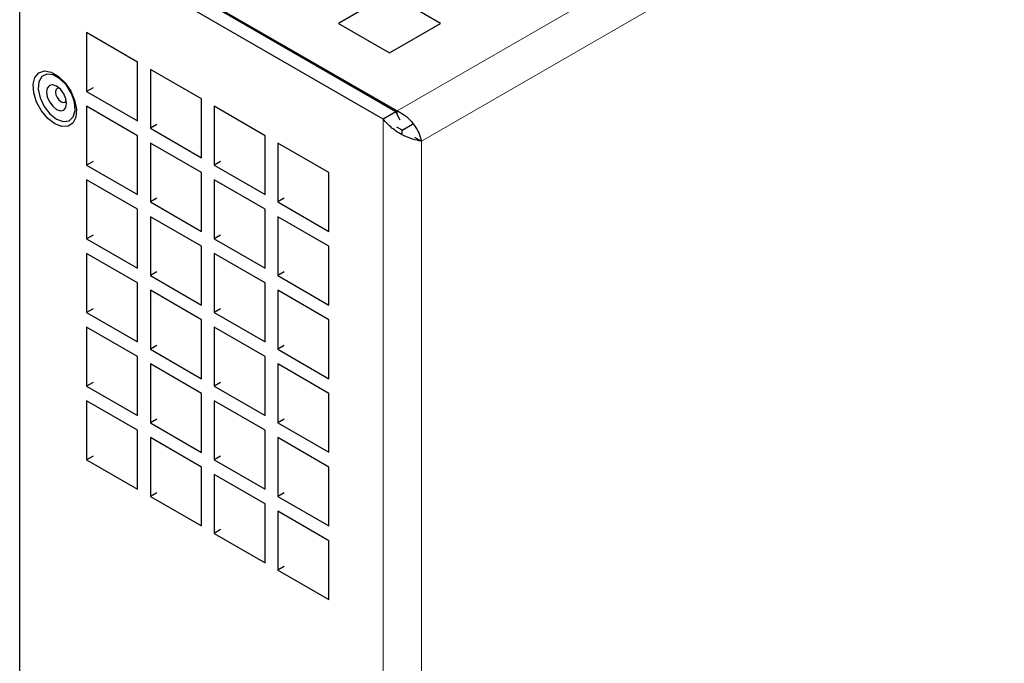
# Model space of a CAD drawing. Header units: millimetres. Extents: x 5 to 418, y 2 to 292.
# Tile 8 of 11: x 273 to 317, y 137 to 165. Entities that reach past the tile are written whole.
import ezdxf

# ---------------------------------------------------------------- set-up
doc = ezdxf.new("R2010")
doc.units = ezdxf.units.MM

msp = doc.modelspace()

# ---------------------------------------------------------------- linework, layer by layer
at = {"color": 7, "linetype": 'Continuous', "lineweight": 18}
for p, q in [((331.2322, 185.1241), (290.0503, 161.3503)), ((331.8545, 183.5238), (291.1251, 160.0113)), ((289.4281, 80.6435), (289.4281, 160.9911)), ((291.1251, 81.6233), (291.1251, 160.0113))]:
    msp.add_line(p, q, dxfattribs=at)
at = {"color": 7, "linetype": 'Continuous', "lineweight": 25}
for p, q in [((289.9937, 161.3177), (273.8717, 170.6247)), ((273.306, 89.9505), (273.306, 170.2982)), ((289.4281, 160.9911), (273.306, 170.2982)), ((275.2011, 169.9226), (290.0503, 161.3503)), ((289.7109, 166.5427), (287.4482, 165.2364)), ((291.9736, 165.2364), (289.7109, 166.5427)), ((287.4482, 165.2364), (289.7109, 163.9302)), ((289.7109, 163.9302), (291.9736, 165.2364)), ((278.5386, 163.5214), (276.2759, 164.8276)), ((276.2759, 164.8276), (276.2759, 162.2147)), ((278.5386, 160.9084), (278.5386, 163.5214)), ((281.367, 161.8885), (279.1043, 163.1948)), ((279.1043, 163.1948), (279.1043, 160.5819)), ((276.5587, 162.378), (276.2759, 162.2147)), ((276.2759, 162.2147), (278.5386, 160.9084)), ((281.367, 159.2756), (281.367, 161.8885)), ((278.5386, 160.2552), (276.2759, 161.5614)), ((276.2759, 161.5614), (276.2759, 158.9485)), ((284.1955, 160.2557), (281.9327, 161.562)), ((281.9327, 161.562), (281.9327, 158.949)), ((289.9937, 161.3177), (289.4281, 160.9911)), ((290.1823, 160.946), (289.9937, 161.3177)), ((290.0503, 161.2062), (290.0503, 161.3503)), ((279.3871, 160.7451), (279.1043, 160.5819)), ((290.2766, 160.5012), (290.7291, 160.7625)), ((279.1043, 160.5819), (281.367, 159.2756)), ((290.2766, 160.5012), (290.0375, 160.6392)), ((290.2766, 160.3379), (290.2766, 160.5012)), ((278.5386, 157.6423), (278.5386, 160.2552)), ((281.367, 158.6224), (279.1043, 159.9286)), ((279.1043, 159.9286), (279.1043, 157.3157)), ((284.1955, 157.6428), (284.1955, 160.2557)), ((287.0239, 158.6229), (284.7612, 159.9292)), ((284.7612, 159.9292), (284.7612, 157.3162)), ((290.8176, 160.1888), (291.1251, 160.0113)), ((276.5587, 159.1118), (276.2759, 158.9485)), ((282.2156, 159.1123), (281.9327, 158.949)), ((276.2759, 158.9485), (278.5386, 157.6423)), ((281.367, 156.0094), (281.367, 158.6224)), ((281.9327, 158.949), (284.1955, 157.6428)), ((287.0239, 156.01), (287.0239, 158.6229)), ((278.5386, 156.989), (276.2759, 158.2953)), ((276.2759, 158.2953), (276.2759, 155.6824)), ((284.1955, 156.9896), (281.9327, 158.2958)), ((281.9327, 158.2958), (281.9327, 155.6829)), ((279.3871, 157.479), (279.1043, 157.3157)), ((279.1043, 157.3157), (281.367, 156.0094)), ((285.044, 157.4795), (284.7612, 157.3162)), ((284.7612, 157.3162), (287.0239, 156.01)), ((278.5386, 154.3761), (278.5386, 156.989)), ((284.1955, 154.3766), (284.1955, 156.9896)), ((281.367, 155.3562), (279.1043, 156.6625)), ((279.1043, 156.6625), (279.1043, 154.0495)), ((287.0239, 155.3567), (284.7612, 156.663)), ((284.7612, 156.663), (284.7612, 154.0501)), ((276.5587, 155.8456), (276.2759, 155.6824)), ((276.2759, 155.6824), (278.5386, 154.3761)), ((282.2156, 155.8462), (281.9327, 155.6829)), ((281.9327, 155.6829), (284.1955, 154.3766)), ((281.367, 152.7433), (281.367, 155.3562)), ((287.0239, 152.7438), (287.0239, 155.3567)), ((278.5386, 153.7229), (276.2759, 155.0291)), ((276.2759, 155.0291), (276.2759, 152.4162)), ((284.1955, 153.7234), (281.9327, 155.0297)), ((281.9327, 155.0297), (281.9327, 152.4167)), ((279.3871, 154.2128), (279.1043, 154.0495)), ((285.044, 154.2134), (284.7612, 154.0501)), ((279.1043, 154.0495), (281.367, 152.7433)), ((284.7612, 154.0501), (287.0239, 152.7438)), ((278.5386, 151.1099), (278.5386, 153.7229)), ((281.367, 152.0901), (279.1043, 153.3963)), ((279.1043, 153.3963), (279.1043, 150.7834)), ((284.1955, 151.1105), (284.1955, 153.7234)), ((287.0239, 152.0906), (284.7612, 153.3968)), ((284.7612, 153.3968), (284.7612, 150.7839)), ((276.5587, 152.5795), (276.2759, 152.4162)), ((282.2156, 152.58), (281.9327, 152.4167)), ((276.2759, 152.4162), (278.5386, 151.1099)), ((281.367, 149.4771), (281.367, 152.0901)), ((281.9327, 152.4167), (284.1955, 151.1105)), ((287.0239, 149.4777), (287.0239, 152.0906)), ((278.5386, 150.4567), (276.2759, 151.763)), ((276.2759, 151.763), (276.2759, 149.15)), ((284.1955, 150.4572), (281.9327, 151.7635)), ((281.9327, 151.7635), (281.9327, 149.1506)), ((279.3871, 150.9467), (279.1043, 150.7834)), ((279.1043, 150.7834), (281.367, 149.4771)), ((285.044, 150.9472), (284.7612, 150.7839)), ((284.7612, 150.7839), (287.0239, 149.4777)), ((278.5386, 147.8438), (278.5386, 150.4567)), ((284.1955, 147.8443), (284.1955, 150.4572)), ((281.367, 148.8239), (279.1043, 150.1301)), ((279.1043, 150.1301), (279.1043, 147.5172)), ((287.0239, 148.8244), (284.7612, 150.1307)), ((284.7612, 150.1307), (284.7612, 147.5177)), ((276.5587, 149.3133), (276.2759, 149.15)), ((276.2759, 149.15), (278.5386, 147.8438)), ((282.2156, 149.3138), (281.9327, 149.1506)), ((281.9327, 149.1506), (284.1955, 147.8443)), ((281.367, 146.211), (281.367, 148.8239)), ((287.0239, 146.2115), (287.0239, 148.8244)), ((278.5386, 147.1905), (276.2759, 148.4968)), ((276.2759, 148.4968), (276.2759, 145.8839)), ((284.1955, 147.1911), (281.9327, 148.4973)), ((281.9327, 148.4973), (281.9327, 145.8844)), ((279.3871, 147.6805), (279.1043, 147.5172)), ((285.044, 147.681), (284.7612, 147.5177)), ((278.5386, 144.5776), (278.5386, 147.1905)), ((279.1043, 147.5172), (281.367, 146.211)), ((284.1955, 144.5781), (284.1955, 147.1911)), ((284.7612, 147.5177), (287.0239, 146.2115)), ((281.367, 145.5577), (279.1043, 146.864)), ((279.1043, 146.864), (279.1043, 144.251)), ((287.0239, 145.5583), (284.7612, 146.8645)), ((284.7612, 146.8645), (284.7612, 144.2516)), ((276.5587, 146.0471), (276.2759, 145.8839)), ((276.2759, 145.8839), (278.5386, 144.5776)), ((282.2156, 146.0477), (281.9327, 145.8844)), ((281.9327, 145.8844), (284.1955, 144.5781)), ((281.367, 142.9448), (281.367, 145.5577)), ((287.0239, 142.9453), (287.0239, 145.5583)), ((284.1955, 143.9249), (281.9327, 145.2312)), ((281.9327, 145.2312), (281.9327, 142.6182)), ((279.3871, 144.4143), (279.1043, 144.251)), ((279.1043, 144.251), (281.367, 142.9448)), ((285.044, 144.4149), (284.7612, 144.2516)), ((284.7612, 144.2516), (287.0239, 142.9453)), ((284.1955, 141.312), (284.1955, 143.9249)), ((287.0239, 142.2921), (284.7612, 143.5983)), ((284.7612, 143.5983), (284.7612, 140.9854)), ((282.2156, 142.7815), (281.9327, 142.6182)), ((281.9327, 142.6182), (284.1955, 141.312)), ((287.0239, 139.6792), (287.0239, 142.2921)), ((285.044, 141.1487), (284.7612, 140.9854)), ((284.7612, 140.9854), (287.0239, 139.6792))]:
    msp.add_line(p, q, dxfattribs=at)
at = {"color": 7, "linetype": 'Continuous', "lineweight": 25, "flags": 128}
for points in [[(274.8617, 160.7774), (274.5494, 161.0179), (274.271, 161.3526), (274.0566, 161.7453), (273.9294, 162.1535), (273.9033, 162.5329), (273.981, 162.8424), (274.1541, 163.0485), (274.404, 163.1288), (274.7034, 163.0747), (275.0199, 162.8919), (275.3194, 162.6004), (275.5692, 162.2316), (275.7423, 161.8256), (275.82, 161.4264), (275.7939, 161.0772), (275.6667, 160.8158), (275.4523, 160.6706), (275.1739, 160.6573), (274.8617, 160.7774)], [(274.9433, 160.9879), (275.2396, 160.8808), (275.4959, 160.9161), (275.6776, 161.089), (275.7601, 161.3762), (275.7322, 161.7388), (275.5979, 162.128), (275.3751, 162.4911), (275.094, 162.7791), (274.7926, 162.9531), (274.5115, 162.9897), (274.2887, 162.8837), (274.1544, 162.6497), (274.1266, 162.3192), (274.2091, 161.9367), (274.3907, 161.5541), (274.647, 161.2229), (274.9433, 160.9879)], [(274.9433, 161.4206), (275.1138, 161.3614), (275.2583, 161.3895), (275.3549, 161.5006), (275.3888, 161.6779), (275.3549, 161.8943), (275.2583, 162.117), (275.1138, 162.3119), (274.9433, 162.4495), (274.7728, 162.5087), (274.6283, 162.4807), (274.5317, 162.3695), (274.4978, 162.1922), (274.5317, 161.9758), (274.6283, 161.7532), (274.7728, 161.5582), (274.9433, 161.4206)], [(275.0571, 162.3667), (275.0466, 162.3681), (274.9663, 162.3525), (274.9127, 162.2907), (274.8938, 162.1922), (274.9127, 162.072), (274.9663, 161.9483), (275.0466, 161.84), (275.1413, 161.7636)], [(275.1413, 161.7636), (275.236, 161.7307), (275.3163, 161.7463), (275.37, 161.808), (275.374, 161.8178)]]:
    msp.add_lwpolyline(points, dxfattribs=at)
at = {"color": 7, "linetype": 'Continuous', "lineweight": 25}
msp.add_open_spline([(290.0503, 161.3503), (290.162, 161.2937), (290.3869, 161.1797), (290.6925, 160.8884), (290.9349, 160.5514), (291.0758, 160.2441), (291.1116, 160.075), (291.1251, 160.0113)], degree=3, knots=[0, 0, 0, 0, 0.2148816, 0.4326573, 0.6504335, 0.8682097, 1, 1, 1, 1], dxfattribs=at)
msp.add_open_spline([(291.1251, 160.0113), (291.0012, 160.0361), (290.7533, 160.0857), (290.2766, 160.2821), (289.7999, 160.5757), (289.552, 160.8526), (289.4281, 160.9911)], degree=3, dxfattribs=at)

doc.saveas('drawing.dxf')
